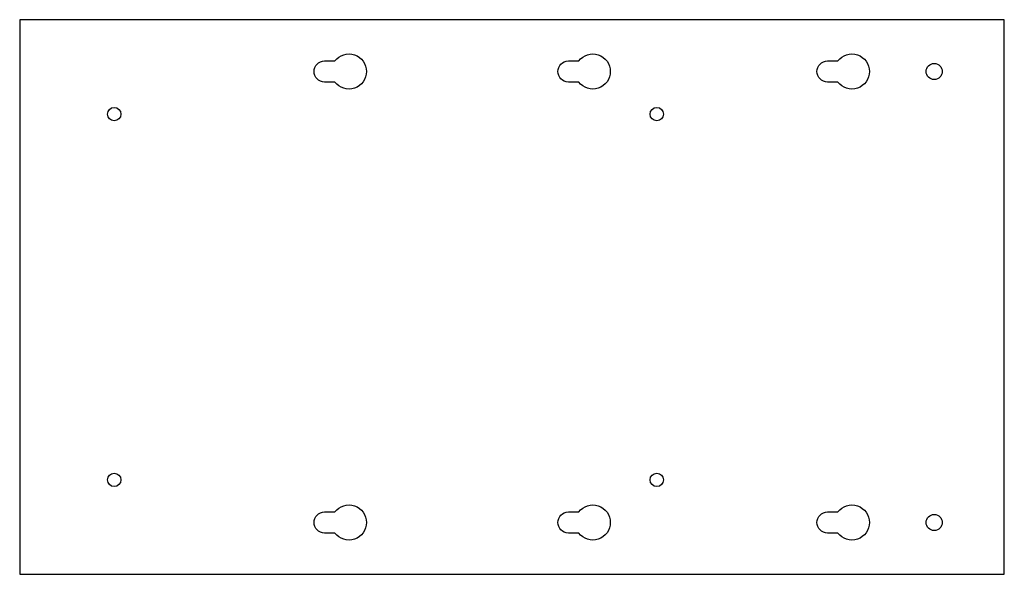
# Model space of a CAD drawing. Header units: millimetres. Extents: x 90 to 413, y -10 to 172.
import ezdxf

# ---------------------------------------------------------------- set-up
doc = ezdxf.new("R2010")
doc.units = ezdxf.units.MM
doc.layers.get('0').update_dxf_attribs({"linetype": 'CONTINUOUS'})

msp = doc.modelspace()

# ---------------------------------------------------------------- linework, layer by layer
msp.add_lwpolyline([(90, 172), (90, -10), (413, -10), (413, 172)], close=True)
for points in [[(190, 158.45), (193.4, 158.45, -3), (193.4, 151.55), (190, 151.55, -1)], [(270, 158.45), (273.4, 158.45, -3), (273.4, 151.55), (270, 151.55, -1)], [(355, 158.45), (358.4, 158.45, -3), (358.4, 151.55), (355, 151.55, -1)], [(190, 10.45), (193.4, 10.45, -3), (193.4, 3.55), (190, 3.55, -1)], [(270, 10.45), (273.4, 10.45, -3), (273.4, 3.55), (270, 3.55, -1)], [(355, 10.45), (358.4, 10.45, -3), (358.4, 3.55), (355, 3.55, -1)]]:
    msp.add_lwpolyline(points, format="xyb", close=True)
for centre, radius in [((390, 155), 2.65), ((121, 141), 2.2), ((299, 141), 2.2), ((121, 21), 2.2), ((299, 21), 2.2), ((390, 7), 2.65)]:
    msp.add_circle(centre, radius)

doc.saveas('drawing.dxf')
